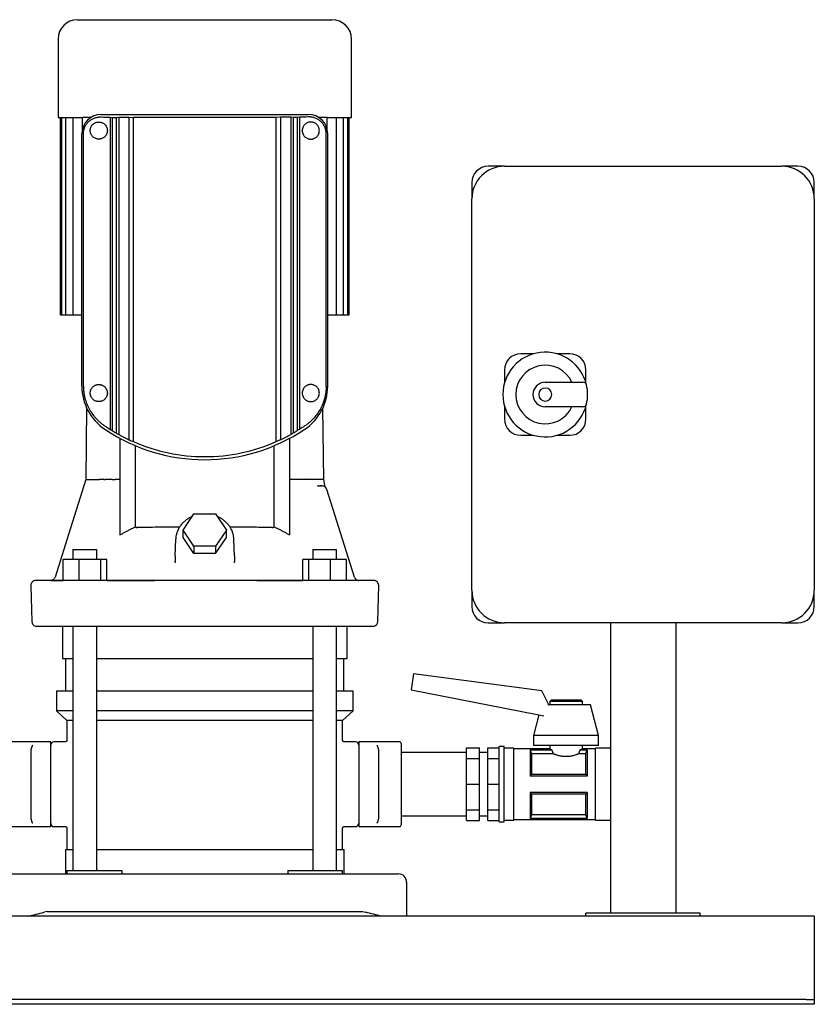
# Model space of a CAD drawing. Header units: millimetres. Extents: x 13 to 1242, y 10 to 677.
# Tile 2 of 3: x 326 to 813, y 10 to 614. Entities that reach past the tile are written whole.
import ezdxf

# ---------------------------------------------------------------- set-up
doc = ezdxf.new("R2010")
doc.units = ezdxf.units.MM

msp = doc.modelspace()

# ---------------------------------------------------------------- linework, layer by layer
at = {"color": 7, "linetype": 'Continuous', "lineweight": 25}
for p, q in [((361.27, 613.9), (439.27, 613.9)), ((439.27, 613.9), (517.27, 613.9)), ((349.27, 601.9), (349.27, 553.9)), ((529.27, 553.9), (529.27, 601.9)), ((375.77, 555.78), (502.77, 555.78)), ((349.27, 553.9), (364.27, 553.9)), ((350.77, 432.9), (350.77, 553.9)), ((351.6, 432.9), (351.6, 553.9)), ((354.14, 432.9), (354.14, 553.9)), ((358.57, 432.9), (358.57, 553.9)), ((364.27, 546.89), (364.27, 553.9)), ((369.27, 553.9), (364.27, 553.9)), ((369.27, 553.9), (369.27, 553.9)), ((369.27, 553.9), (369.27, 553.9)), ((381.29, 554.02), (382.54, 553.98)), ((381.29, 554.02), (381.29, 362.64)), ((382.54, 553.98), (385.02, 553.98)), ((382.54, 553.98), (382.54, 361.91)), ((385.02, 553.98), (386.5, 554.06)), ((385.02, 553.98), (385.02, 360.42)), ((386.5, 554.06), (392.79, 554.06)), ((386.5, 554.06), (386.5, 359.49)), ((392.79, 554.06), (395.59, 553.9)), ((392.79, 554.06), (392.79, 356.24)), ((482.94, 553.9), (395.59, 553.9)), ((395.59, 355.13), (395.59, 553.9)), ((485.75, 554.06), (482.94, 553.9)), ((482.94, 355.13), (482.94, 553.9)), ((492.03, 554.06), (485.75, 554.06)), ((485.75, 554.06), (485.75, 356.24)), ((493.51, 553.98), (492.03, 554.06)), ((492.03, 554.06), (492.03, 359.49)), ((496, 553.98), (493.51, 553.98)), ((493.51, 553.98), (493.51, 360.42)), ((497.24, 554.02), (496, 553.98)), ((496, 553.98), (496, 361.91)), ((497.24, 554.02), (497.24, 362.64)), ((509.27, 553.9), (509.27, 553.9)), ((509.27, 553.9), (509.27, 553.9)), ((514.27, 553.9), (509.27, 553.9)), ((514.27, 553.9), (529.27, 553.9)), ((514.27, 546.89), (514.27, 553.9)), ((519.97, 432.9), (519.97, 553.9)), ((524.39, 432.9), (524.39, 553.9)), ((526.94, 432.9), (526.94, 553.9)), ((527.77, 432.9), (527.77, 553.9)), ((363.89, 389.16), (363.89, 543.9)), ((364.81, 389.16), (364.81, 543.9)), ((513.72, 389.16), (513.72, 543.9)), ((514.65, 389.16), (514.65, 543.9)), ((623.02, 524), (613.02, 524)), ((623.02, 524), (793.02, 524)), ((803.02, 524), (793.02, 524)), ((603.02, 514), (603.02, 504)), ((813.02, 504), (813.02, 514)), ((603.02, 264), (603.02, 504)), ((813.02, 504), (813.02, 264)), ((350.77, 432.9), (351.6, 432.9)), ((351.6, 432.9), (353.1, 432.9)), ((353.1, 432.9), (354.14, 432.9)), ((354.14, 432.9), (355.64, 432.9)), ((355.64, 432.9), (358.57, 432.9)), ((358.57, 432.9), (360.07, 432.9)), ((360.07, 432.9), (363.89, 432.9)), ((514.65, 432.9), (518.47, 432.9)), ((518.47, 432.9), (519.97, 432.9)), ((519.97, 432.9), (522.89, 432.9)), ((522.89, 432.9), (524.39, 432.9)), ((524.39, 432.9), (525.44, 432.9)), ((525.44, 432.9), (526.94, 432.9)), ((526.94, 432.9), (527.77, 432.9)), ((640.88, 409), (633.02, 409)), ((663.02, 409), (655.16, 409)), ((623.02, 399), (623.02, 391.14)), ((673.02, 391.14), (673.02, 399)), ((648.02, 391.5), (671.38, 391.5)), ((366.82, 375.81), (366.36, 331.9)), ((512.18, 331.85), (511.72, 375.81)), ((623.02, 376.86), (623.02, 369)), ((671.38, 376.5), (648.02, 376.5)), ((673.02, 369), (673.02, 376.86)), ((387.27, 357.1), (387.27, 297.85)), ((491.25, 357.09), (491.25, 297.86)), ((633.02, 359), (640.88, 359)), ((655.16, 359), (663.02, 359)), ((396.85, 302.84), (396.85, 352.67)), ((481.69, 352.68), (481.69, 302.84)), ((377.45, 331.9), (376.22, 331.9)), ((377.45, 331.9), (378.23, 331.9)), ((387.27, 331.9), (384.3, 331.9)), ((494.23, 331.9), (491.25, 331.9)), ((501.07, 331.9), (496.11, 331.9)), ((508.8, 327.9), (508.38, 327.96)), ((508.8, 327.9), (508.39, 327.95)), ((508.41, 328.01), (508.97, 327.9)), ((508.41, 328.01), (508.97, 327.9)), ((508.81, 327.87), (508.97, 327.9)), ((508.97, 327.9), (508.81, 327.87)), ((508.97, 327.9), (510.2, 327.9)), ((510.68, 328), (511.24, 327.9)), ((511.68, 327.87), (511.68, 327.87)), ((512.84, 328.45), (512.17, 331.95)), ((513.98, 326.12), (513.93, 326.23)), ((514.1, 325.81), (513.98, 326.12)), ((531.11, 272), (514.1, 325.81)), ((425.99, 300.86), (432.63, 310.82)), ((432.63, 310.82), (445.91, 310.82)), ((445.91, 310.82), (452.55, 300.86)), ((432.63, 290.9), (425.99, 300.86)), ((425.99, 296.36), (425.99, 300.86)), ((432.63, 286.4), (425.99, 296.36)), ((452.55, 300.86), (445.91, 290.9)), ((445.91, 286.4), (452.55, 296.36)), ((452.55, 296.36), (452.55, 300.86)), ((421.09, 285.03), (421.44, 295.33)), ((445.91, 290.9), (432.63, 290.9)), ((432.63, 290.9), (432.63, 286.4)), ((445.91, 290.9), (445.91, 286.4)), ((457.45, 285.03), (457.09, 295.33)), ((358.43, 288.9), (358.43, 282.9)), ((358.43, 288.9), (366.3, 288.9)), ((366.3, 288.9), (373.03, 288.9)), ((373.03, 282.9), (373.03, 288.9)), ((421.09, 285.03), (421, 281.74)), ((445.91, 286.4), (432.63, 286.4)), ((457.45, 285.03), (457.54, 281.74)), ((505.51, 288.9), (505.51, 282.9)), ((505.51, 288.9), (512.23, 288.9)), ((512.23, 288.9), (520.11, 288.9)), ((520.11, 282.9), (520.11, 288.9)), ((352.34, 269.95), (352.34, 282.9)), ((362.14, 282.9), (352.34, 282.9)), ((362.14, 269.9), (362.14, 282.9)), ((375.52, 282.9), (362.14, 282.9)), ((375.52, 269.9), (375.52, 282.9)), ((379.11, 282.9), (375.52, 282.9)), ((379.11, 269.9), (379.11, 282.9)), ((420.92, 281.46), (421, 281.74)), ((420.92, 281.46), (421, 281.74)), ((421, 281.74), (421.03, 280.69)), ((457.48, 280.69), (457.54, 281.74)), ((457.61, 281.46), (457.54, 281.74)), ((457.61, 281.46), (457.54, 281.74)), ((499.43, 269.9), (499.42, 282.9)), ((503.01, 282.9), (499.42, 282.9)), ((503.01, 269.9), (503.01, 282.9)), ((516.39, 282.9), (503.01, 282.9)), ((516.39, 269.9), (516.39, 282.9)), ((526.19, 282.9), (516.39, 282.9)), ((526.19, 269.9), (526.19, 282.9)), ((332.61, 266.82), (333.19, 244.82)), ((349.68, 269.9), (335.61, 269.9)), ((345.61, 270.09), (345.68, 270.07)), ((521.53, 269.9), (357.01, 269.9)), ((379.11, 269.9), (408.6, 269.9)), ((471.2, 269.9), (499.43, 269.9)), ((533.51, 269.94), (532.62, 270.22)), ((533.51, 269.94), (533.6, 269.93)), ((545.34, 244.82), (545.92, 266.82)), ((603.02, 264), (603.02, 254)), ((813.02, 254), (813.02, 264)), ((351.92, 242), (351.92, 222)), ((358.43, 242), (358.43, 92)), ((373.03, 92), (373.03, 242)), ((505.51, 242), (505.51, 92)), ((520.11, 92), (520.11, 242)), ((526.62, 222), (526.62, 242)), ((613.02, 244), (623.02, 244)), ((793.02, 244), (623.02, 244)), ((688.02, 244), (688.02, 66)), ((728.02, 244), (728.02, 66)), ((793.02, 244), (803.02, 244)), ((351.92, 222), (358.43, 222)), ((353.92, 222), (353.92, 202)), ((373.03, 222), (439.27, 222)), ((439.27, 222), (505.51, 222)), ((520.11, 222), (526.62, 222)), ((524.62, 202), (524.62, 222)), ((567.17, 212.69), (565.86, 202.8)), ((645.93, 202.24), (567.17, 212.69)), ((348.27, 202), (348.27, 190)), ((358.43, 202), (348.27, 202)), ((439.27, 202), (373.03, 202)), ((505.51, 202), (439.27, 202)), ((530.27, 202), (520.11, 202)), ((530.27, 190), (530.27, 202)), ((565.86, 202.8), (643.12, 187.78)), ((650.33, 193.65), (645.93, 202.24)), ((660.77, 193.65), (649.59, 193.65)), ((651.77, 196.65), (650.77, 195.65)), ((650.77, 195.65), (650.77, 193.65)), ((670.77, 195.65), (650.77, 195.65)), ((651.77, 196.65), (669.77, 196.65)), ((675.77, 193.65), (660.77, 193.65)), ((669.77, 196.65), (670.77, 195.65)), ((670.77, 195.65), (670.77, 193.65)), ((680.77, 174.9), (675.77, 193.65)), ((348.27, 190), (354.77, 184)), ((358.43, 190), (348.27, 190)), ((439.27, 190), (373.03, 190)), ((505.51, 190), (439.27, 190)), ((530.27, 190), (520.11, 190)), ((523.77, 184), (530.27, 190)), ((644.14, 187.55), (640.77, 174.9)), ((643.12, 187.78), (647.25, 186.84)), ((354.77, 184), (354.77, 172)), ((358.43, 184), (354.77, 184)), ((439.27, 184), (373.03, 184)), ((505.51, 184), (439.27, 184)), ((523.77, 184), (520.11, 184)), ((523.77, 172), (523.77, 184)), ((344.77, 171), (319.77, 171)), ((344.77, 168.99), (344.77, 171)), ((353.77, 171), (346.77, 171)), ((531.77, 171), (524.77, 171)), ((558.77, 171), (533.77, 171)), ((533.77, 171), (533.77, 168.99)), ((559.77, 170), (559.77, 145)), ((640.77, 174.9), (640.77, 168.65)), ((660.77, 174.9), (640.77, 174.9)), ((680.77, 174.9), (660.77, 174.9)), ((680.77, 168.65), (680.77, 174.9)), ((332.77, 155.61), (332.77, 165.31)), ((344.77, 156.54), (344.77, 168.99)), ((533.77, 168.99), (533.77, 156.54)), ((545.77, 165.31), (545.77, 155.61)), ((599.77, 164.48), (559.77, 164.48)), ((599.77, 167.25), (607.77, 167.25)), ((599.77, 160.73), (599.77, 167.25)), ((607.77, 160.73), (607.77, 167.25)), ((612.77, 164.48), (607.77, 164.48)), ((612.77, 167.25), (619.77, 167.25)), ((612.77, 160.73), (612.77, 167.25)), ((622.77, 168.15), (619.77, 168.15)), ((619.77, 145), (619.77, 168.15)), ((622.77, 145), (622.77, 168.15)), ((628.77, 167.15), (622.77, 167.15)), ((628.77, 145), (628.77, 167.15)), ((650.77, 166.65), (628.77, 166.65)), ((652.11, 166.07), (638.77, 166.07)), ((638.77, 166.07), (638.77, 150)), ((638.8, 166.01), (652.11, 166.01)), ((639.7, 163.69), (639.7, 151.08)), ((652.83, 163.69), (639.7, 163.69)), ((660.77, 168.65), (640.77, 168.65)), ((650.77, 168.65), (650.77, 166.65)), ((652.11, 166.01), (652.11, 166.07)), ((680.77, 168.65), (660.77, 168.65)), ((672.83, 163.69), (668.71, 163.69)), ((673.77, 166.07), (669.43, 166.07)), ((669.43, 166.07), (669.43, 166.01)), ((669.43, 166.01), (673.74, 166.01)), ((670.77, 168.65), (670.77, 166.65)), ((678.77, 166.65), (670.77, 166.65)), ((672.83, 151.08), (672.83, 163.69)), ((673.77, 166.07), (673.77, 150)), ((688.02, 167.15), (678.77, 167.15)), ((678.77, 145), (678.77, 167.15)), ((599.77, 160.73), (607.77, 160.73)), ((599.77, 145), (599.77, 160.73)), ((607.77, 145), (607.77, 160.73)), ((612.77, 160.73), (619.77, 160.73)), ((612.77, 145), (612.77, 160.73)), ((332.77, 134.39), (332.77, 155.61)), ((344.77, 133.47), (344.77, 156.54)), ((533.77, 156.54), (533.77, 145)), ((545.77, 155.61), (545.77, 145)), ((639.7, 151.08), (672.83, 151.08)), ((533.77, 145), (533.77, 133.47)), ((545.77, 145), (545.77, 134.39)), ((559.77, 145), (559.77, 120)), ((599.77, 145), (607.77, 145)), ((599.77, 129.27), (599.77, 145)), ((607.77, 129.27), (607.77, 145)), ((612.77, 145), (619.77, 145)), ((612.77, 129.27), (612.77, 145)), ((619.77, 121.85), (619.77, 145)), ((622.77, 121.85), (622.77, 145)), ((628.77, 122.85), (628.77, 145)), ((673.77, 150), (638.77, 150)), ((678.77, 122.85), (678.77, 145)), ((638.77, 140), (638.77, 123.94)), ((673.77, 140), (638.77, 140)), ((639.7, 138.92), (639.7, 126.32)), ((672.83, 138.92), (639.7, 138.92)), ((672.83, 126.32), (672.83, 138.92)), ((673.77, 140), (673.77, 123.94)), ((332.77, 124.69), (332.77, 134.39)), ((344.77, 121.01), (344.77, 133.47)), ((533.77, 133.47), (533.77, 121.01)), ((545.77, 134.39), (545.77, 124.69)), ((599.77, 129.27), (607.77, 129.27)), ((599.77, 122.76), (599.77, 129.27)), ((607.77, 122.76), (607.77, 129.27)), ((612.77, 129.27), (619.77, 129.27)), ((612.77, 122.76), (612.77, 129.27)), ((344.77, 119), (344.77, 121.01)), ((533.77, 121.01), (533.77, 119)), ((559.77, 125.53), (599.77, 125.53)), ((599.77, 122.76), (607.77, 122.76)), ((607.77, 125.53), (612.77, 125.53)), ((612.77, 122.76), (619.77, 122.76)), ((619.77, 121.85), (622.77, 121.85)), ((622.77, 122.85), (628.77, 122.85)), ((628.77, 123.35), (678.77, 123.35)), ((673.77, 123.94), (638.77, 123.94)), ((673.74, 124), (638.8, 124)), ((639.7, 126.32), (672.83, 126.32)), ((678.77, 122.85), (688.02, 122.85)), ((319.77, 119), (344.77, 119)), ((346.77, 119), (353.77, 119)), ((354.77, 118), (354.77, 105)), ((523.77, 105), (523.77, 118)), ((524.77, 119), (531.77, 119)), ((533.77, 119), (558.77, 119)), ((353.77, 105), (353.77, 90)), ((353.77, 105), (358.43, 105)), ((373.03, 105), (439.27, 105)), ((439.27, 105), (505.51, 105)), ((520.11, 105), (524.77, 105)), ((524.77, 90), (524.77, 105)), ((354.77, 92), (354.77, 90)), ((354.77, 92), (376.11, 92)), ((376.11, 92), (388.3, 92)), ((388.3, 92), (388.3, 90)), ((490.24, 92), (490.24, 90)), ((490.24, 92), (502.43, 92)), ((502.43, 92), (523.77, 92)), ((523.77, 90), (523.77, 92)), ((320.52, 90), (340.72, 90)), ((340.72, 90), (537.82, 90)), ((537.82, 90), (558.02, 90)), ((563.02, 85), (563.02, 64)), ((342.52, 67), (340.72, 66.53)), ((342.52, 67), (536.02, 67)), ((536.02, 67), (537.82, 66.53)), ((813.02, 64), (13.02, 64)), ((743.02, 66), (673.02, 66)), ((673.02, 64), (673.02, 66)), ((743.02, 64), (673.02, 64)), ((743.02, 64), (743.02, 66)), ((813.02, 64), (813.02, 59)), ((813.02, 59), (813.02, 15)), ((808.02, 13), (18.02, 13)), ((808.02, 13), (813.02, 13)), ((813.02, 15), (813.02, 13)), ((813.02, 13), (813.02, 10)), ((808.02, 10), (18.02, 10)), ((813.02, 10), (808.02, 10))]:
    msp.add_line(p, q, dxfattribs=at)
at = {"color": 7, "linetype": 'Continuous', "lineweight": 25, "flags": 128}
for points in [[(366.36, 331.9), (356.89, 301.94), (347.43, 272)], [(542.92, 269.9), (542.75, 269.9), (542.22, 269.9), (541.35, 269.9), (540.12, 269.9), (538.55, 269.9), (536.64, 269.9), (534.38, 269.9), (531.79, 269.9), (528.86, 269.9)], [(638.77, 166.07), (638.78, 166.03), (638.8, 166.01)], [(673.74, 166.01), (673.76, 166.04), (673.77, 166.07)], [(638.8, 124), (638.78, 123.96), (638.77, 123.94)], [(673.77, 123.94), (673.75, 123.97), (673.74, 124)]]:
    msp.add_lwpolyline(points, dxfattribs=at)
at = {"color": 7, "linetype": 'Continuous', "lineweight": 25}
for centre, radius, start, end in [((361.27, 601.9), 12, 90, 180), ((517.27, 601.9), 12, 0, 90), ((375.77, 543.9), 11.88, 90, 180), ((502.77, 543.9), 11.88, 360, 89.9934), ((613.02, 514), 10, 90, 180), ((623.02, 504), 20, 90, 180), ((793.02, 504), 20, 0, 90), ((803.02, 514), 10, 0, 90), ((648.02, 384), 26, 13.24801, 180), ((633.02, 399), 10, 90, 180), ((663.02, 399), 10, 0, 90), ((648.02, 384), 18, 24.62432, 335.37568), ((395.77, 389.16), 31.88, 180, 236.10364), ((482.77, 389.16), 31.88, 303.89801, 0.00297), ((648.02, 384), 7.5, 90, 270), ((648.02, 384), 4, 0, 180), ((671.38, 389.5), 2, 13.24801, 90), ((648.02, 384), 26, 0, 13.24801), ((648.02, 384), 26, 180, 346.75199), ((648.02, 384), 4, 180, 0), ((648.02, 384), 26, 346.75199, 0), ((671.38, 378.5), 2, 270, 346.75199), ((633.02, 369), 10, 180, 270), ((663.02, 369), 10, 270, 0), ((439.27, 453.9), 109.88, 236.10364, 303.89636), ((439.27, 453.9), 108.08, 238.33995, 239.87557), ((439.27, 453.9), 108.16, 240.80128, 244.54984), ((439.27, 453.9), 108.16, 295.45016, 299.19872), ((439.27, 453.9), 108.08, 300.12443, 301.66005), ((439.27, 453.9), 108, 246.14636, 270), ((439.27, 453.9), 108, 270, 293.85364), ((511.24, 324.9), 3, 17.53394, 89.9999), ((533.97, 272.9), 3, 197.53394, 220.8635), ((335.61, 266.9), 3, 90.0005, 181.5), ((542.92, 266.9), 3, 358.5, 89.99952), ((623.02, 264), 20, 180, 270), ((793.02, 264), 20, 270, 0), ((613.02, 254), 10, 180, 270), ((803.02, 254), 10, 270, 0), ((336.19, 244.9), 3, 181.5, 255.15288), ((542.34, 244.9), 3, 284.83511, 358.5), ((346.77, 169), 2, 89.99898, 180.34162), ((531.77, 169), 2, 359.65838, 90.00102), ((558.77, 170), 1, 0, 90), ((346.77, 121), 2, 179.65838, 270.00102), ((531.77, 121), 2, 269.99898, 0.34162), ((558.77, 120), 1, 270, 0), ((558.02, 85), 5, 0, 90)]:
    msp.add_arc(centre, radius, start, end, dxfattribs=at)
for points, knots in [([(364.81, 543.9), (364.81, 543.99), (364.82, 544.16), (364.83, 544.41), (364.84, 544.66), (364.86, 544.92), (364.89, 545.17), (364.93, 545.43), (364.97, 545.68), (365.02, 545.94), (365.07, 546.19), (365.21, 546.74), (365.48, 547.6), (365.95, 548.63), (366.52, 549.6), (367.14, 550.43), (367.84, 551.2), (368.83, 552.09), (369.91, 552.82), (371.05, 553.38), (371.97, 553.73), (372.89, 553.99), (373.69, 554.14), (374.32, 554.21), (374.82, 554.25), (375.3, 554.26), (375.61, 554.25), (375.77, 554.24)], [0, 0, 0, 0, 0.012117, 0.024284, 0.036513, 0.048818, 0.06121, 0.073701, 0.086304, 0.099031, 0.111892, 0.124898, 0.184763, 0.250107, 0.309389, 0.375028, 0.433855, 0.500081, 0.624465, 0.68709, 0.749847, 0.81764, 0.875036, 0.908188, 0.940062, 0.970664, 1, 1, 1, 1]), ([(374.27, 540.65), (374.19, 540.65), (374.04, 540.66), (373.81, 540.67), (373.58, 540.7), (373.35, 540.73), (373.13, 540.78), (372.9, 540.83), (372.68, 540.9), (372.24, 541.05), (371.61, 541.34), (370.82, 541.9), (370.12, 542.63), (369.63, 543.4), (369.33, 544.09), (369.15, 544.67), (369.04, 545.27), (369.01, 545.89), (369.04, 546.52), (369.15, 547.13), (369.32, 547.7), (369.62, 548.4), (370.11, 549.17), (370.81, 549.89), (371.61, 550.46), (372.31, 550.79), (372.9, 550.98), (373.35, 551.08), (373.81, 551.14), (374.11, 551.15), (374.27, 551.15)], [0, 0, 0, 0, 0.0156598, 0.031275, 0.0468615, 0.0624356, 0.0780136, 0.0936116, 0.1092459, 0.1249326, 0.1881024, 0.2490914, 0.3140444, 0.374185, 0.4061971, 0.4369459, 0.4685455, 0.4995909, 0.5307153, 0.562422, 0.5931857, 0.6252252, 0.6853383, 0.7502808, 0.8115665, 0.8750721, 0.9063902, 0.9375644, 0.9687244, 1, 1, 1, 1]), ([(374.27, 551.15), (374.34, 551.15), (374.49, 551.15), (374.72, 551.13), (374.94, 551.11), (375.16, 551.08), (375.38, 551.03), (375.6, 550.98), (375.82, 550.92), (376.26, 550.77), (376.91, 550.47), (377.59, 549.99), (378.08, 549.52), (378.54, 548.98), (379.03, 548.2), (379.42, 547.1), (379.56, 545.91), (379.43, 544.71), (379.04, 543.61), (378.55, 542.82), (378.08, 542.28), (377.59, 541.81), (376.91, 541.33), (376.19, 541), (375.6, 540.82), (375.16, 540.72), (374.72, 540.66), (374.42, 540.66), (374.27, 540.65)], [0, 0, 0, 0, 0.016024, 0.031896, 0.047633, 0.063252, 0.078771, 0.094205, 0.109575, 0.124897, 0.18867, 0.249769, 0.281384, 0.312251, 0.37479, 0.437377, 0.499809, 0.562264, 0.624905, 0.687643, 0.718675, 0.750472, 0.811615, 0.875443, 0.906051, 0.93692, 0.968191, 1, 1, 1, 1]), ([(504.27, 551.15), (504.19, 551.15), (504.05, 551.15), (503.83, 551.14), (503.62, 551.11), (503.41, 551.08), (503.21, 551.05), (503.02, 551), (502.84, 550.96), (502.67, 550.9), (502.25, 550.76), (501.62, 550.47), (500.79, 549.88), (500.08, 549.13), (499.49, 548.18), (499.11, 547.09), (498.97, 545.91), (499.11, 544.72), (499.49, 543.63), (500.08, 542.67), (500.8, 541.92), (501.62, 541.33), (502.32, 541.01), (502.9, 540.83), (503.32, 540.73), (503.78, 540.67), (504.1, 540.66), (504.27, 540.65)], [0, 0, 0, 0, 0.015882, 0.031262, 0.046141, 0.060518, 0.074396, 0.087774, 0.100653, 0.113033, 0.124916, 0.190555, 0.249804, 0.314743, 0.374769, 0.438358, 0.499811, 0.561303, 0.624928, 0.685202, 0.750438, 0.809726, 0.875425, 0.902792, 0.932671, 0.965072, 1, 1, 1, 1]), ([(513.72, 543.9), (513.72, 543.99), (513.72, 544.16), (513.71, 544.41), (513.69, 544.67), (513.67, 544.92), (513.64, 545.18), (513.61, 545.43), (513.57, 545.68), (513.52, 545.94), (513.46, 546.19), (513.33, 546.75), (513.05, 547.6), (512.58, 548.65), (512.01, 549.6), (511.38, 550.45), (510.68, 551.21), (509.7, 552.1), (508.62, 552.82), (507.48, 553.38), (506.59, 553.73), (505.67, 553.99), (504.88, 554.14), (504.23, 554.21), (503.75, 554.25), (503.26, 554.26), (502.93, 554.25), (502.77, 554.24)], [0, 0, 0, 0, 0.012261, 0.024518, 0.036791, 0.049102, 0.061472, 0.07392, 0.086468, 0.099135, 0.111941, 0.124903, 0.185589, 0.250113, 0.310907, 0.375035, 0.436451, 0.500087, 0.624469, 0.687021, 0.74985, 0.812642, 0.875038, 0.906629, 0.937962, 0.969073, 1, 1, 1, 1]), ([(504.27, 540.65), (504.33, 540.65), (504.46, 540.65), (504.67, 540.67), (504.92, 540.69), (505.27, 540.74), (505.66, 540.83), (506.27, 541.03), (506.95, 541.36), (507.75, 541.93), (508.43, 542.64), (509.02, 543.57), (509.42, 544.66), (509.56, 545.89), (509.42, 547.13), (509.02, 548.22), (508.43, 549.16), (507.75, 549.87), (506.95, 550.45), (506.28, 550.77), (505.66, 550.97), (505.25, 551.07), (504.84, 551.12), (504.54, 551.15), (504.35, 551.15), (504.27, 551.15)], [0, 0, 0, 0, 0.012304, 0.026831, 0.043581, 0.062553, 0.099739, 0.125029, 0.193758, 0.249287, 0.31662, 0.374474, 0.439681, 0.499586, 0.559614, 0.624923, 0.68276, 0.750071, 0.805858, 0.874962, 0.899814, 0.93763, 0.962279, 0.983069, 1, 1, 1, 1]), ([(364.81, 389.16), (364.81, 389.02), (364.82, 388.74), (364.83, 388.32), (364.84, 387.9), (364.86, 387.49), (364.89, 387.07), (364.92, 386.65), (364.96, 386.23), (365.01, 385.81), (365.06, 385.4), (365.19, 384.44), (365.47, 382.95), (365.96, 381.02), (366.58, 379.14), (367.3, 377.38), (368.12, 375.67), (369.33, 373.53), (370.7, 371.56), (372.2, 369.75), (373.41, 368.46), (374.68, 367.25), (375.8, 366.3), (376.73, 365.58), (377.45, 365.06), (378.17, 364.56), (378.67, 364.24), (378.92, 364.08)], [0, 0, 0, 0, 0.0124, 0.024807, 0.037228, 0.04967, 0.062141, 0.074647, 0.087196, 0.099794, 0.112449, 0.125167, 0.186834, 0.250667, 0.311763, 0.375337, 0.436902, 0.500684, 0.624947, 0.68665, 0.749369, 0.811801, 0.874688, 0.906033, 0.937357, 0.968674, 1, 1, 1, 1]), ([(374.27, 379.65), (374.19, 379.65), (374.04, 379.66), (373.81, 379.67), (373.58, 379.7), (373.35, 379.73), (373.13, 379.78), (372.9, 379.83), (372.68, 379.9), (372.24, 380.05), (371.61, 380.34), (370.82, 380.9), (370.12, 381.63), (369.63, 382.4), (369.33, 383.09), (369.15, 383.67), (369.04, 384.27), (369.01, 384.89), (369.04, 385.52), (369.15, 386.13), (369.32, 386.7), (369.62, 387.4), (370.11, 388.17), (370.81, 388.89), (371.61, 389.46), (372.31, 389.79), (372.9, 389.98), (373.35, 390.08), (373.81, 390.14), (374.11, 390.15), (374.27, 390.15)], [0, 0, 0, 0, 0.01566, 0.031275, 0.046861, 0.062436, 0.078014, 0.093612, 0.109246, 0.124933, 0.188102, 0.249091, 0.314044, 0.374185, 0.406197, 0.436946, 0.468546, 0.499591, 0.530715, 0.562422, 0.593186, 0.625225, 0.685338, 0.750281, 0.811567, 0.875072, 0.90639, 0.937564, 0.968724, 1, 1, 1, 1]), ([(374.27, 390.15), (374.34, 390.15), (374.49, 390.15), (374.72, 390.13), (374.94, 390.11), (375.16, 390.08), (375.38, 390.03), (375.6, 389.98), (375.82, 389.92), (376.26, 389.77), (376.91, 389.47), (377.59, 388.99), (378.08, 388.52), (378.54, 387.98), (379.03, 387.2), (379.42, 386.1), (379.56, 384.91), (379.43, 383.71), (379.04, 382.61), (378.55, 381.82), (378.08, 381.28), (377.59, 380.81), (376.91, 380.33), (376.19, 380), (375.6, 379.82), (375.16, 379.72), (374.72, 379.66), (374.42, 379.66), (374.27, 379.65)], [0, 0, 0, 0, 0.016024, 0.031896, 0.047633, 0.063252, 0.078771, 0.094205, 0.109575, 0.124897, 0.18867, 0.249769, 0.281384, 0.312251, 0.37479, 0.437377, 0.499809, 0.562264, 0.624905, 0.687643, 0.718675, 0.750472, 0.811615, 0.875443, 0.906051, 0.93692, 0.968191, 1, 1, 1, 1]), ([(504.27, 390.15), (504.19, 390.15), (504.05, 390.15), (503.83, 390.14), (503.62, 390.11), (503.41, 390.08), (503.21, 390.05), (503.02, 390), (502.84, 389.96), (502.67, 389.9), (502.25, 389.76), (501.62, 389.47), (500.79, 388.88), (500.08, 388.13), (499.49, 387.18), (499.11, 386.09), (498.97, 384.91), (499.11, 383.72), (499.49, 382.63), (500.08, 381.67), (500.8, 380.92), (501.62, 380.33), (502.32, 380.01), (502.9, 379.83), (503.32, 379.73), (503.78, 379.67), (504.1, 379.66), (504.27, 379.65)], [0, 0, 0, 0, 0.015882, 0.031262, 0.046141, 0.060518, 0.074396, 0.087774, 0.100653, 0.113033, 0.124916, 0.190555, 0.249804, 0.314743, 0.374769, 0.438358, 0.499811, 0.561303, 0.624928, 0.685202, 0.750438, 0.809726, 0.875425, 0.902792, 0.932671, 0.965072, 1, 1, 1, 1]), ([(513.72, 389.16), (513.72, 389.02), (513.72, 388.74), (513.71, 388.33), (513.69, 387.91), (513.67, 387.49), (513.65, 387.07), (513.61, 386.65), (513.57, 386.24), (513.53, 385.82), (513.48, 385.4), (513.34, 384.45), (513.07, 382.96), (512.65, 381.34), (512.26, 380.06), (511.83, 378.84), (510.98, 376.76), (509.54, 374.02), (507.49, 371.06), (505.76, 369.11), (504.51, 367.88), (503.8, 367.21), (503.1, 366.62), (502.39, 366.03), (501.73, 365.52), (500.98, 364.98), (500.28, 364.51), (499.83, 364.22), (499.61, 364.08)], [0, 0, 0, 0, 0.012334, 0.024697, 0.037093, 0.049528, 0.062005, 0.074529, 0.087104, 0.099734, 0.112424, 0.125177, 0.186394, 0.250687, 0.281405, 0.313019, 0.375382, 0.500672, 0.624946, 0.749339, 0.777098, 0.811966, 0.853669, 0.874678, 0.910186, 0.942905, 0.972841, 1, 1, 1, 1]), ([(504.27, 379.65), (504.33, 379.65), (504.46, 379.65), (504.67, 379.67), (504.92, 379.69), (505.27, 379.74), (505.66, 379.83), (506.27, 380.03), (506.95, 380.36), (507.75, 380.93), (508.43, 381.64), (509.02, 382.57), (509.42, 383.66), (509.56, 384.89), (509.42, 386.13), (509.02, 387.22), (508.43, 388.16), (507.75, 388.87), (506.95, 389.45), (506.28, 389.77), (505.66, 389.97), (505.25, 390.07), (504.84, 390.12), (504.54, 390.15), (504.35, 390.15), (504.27, 390.15)], [0, 0, 0, 0, 0.012304, 0.0268309, 0.0435807, 0.0625532, 0.0997386, 0.1250285, 0.1937583, 0.2492874, 0.3166201, 0.3744736, 0.4396808, 0.4995859, 0.5596144, 0.6249226, 0.6827599, 0.7500706, 0.8058578, 0.8749623, 0.899814, 0.93763, 0.9622786, 0.9830686, 1, 1, 1, 1]), ([(367.53, 331.9), (368.17, 331.9), (369.08, 331.9), (371.42, 331.9), (372.84, 331.9), (374.51, 331.9)], [0, 0, 0, 0, 0.5, 0.5, 1, 1, 1, 1]), ([(375.65, 331.9), (375.61, 331.9), (375.54, 331.9), (375.43, 331.9), (375.34, 331.9), (375.25, 331.9), (375.16, 331.9), (375.09, 331.9), (375.02, 331.9), (374.98, 331.9), (374.97, 331.9)], [0, 0, 0, 0, 0.135107, 0.267773, 0.397789, 0.524922, 0.64893, 0.769581, 0.886665, 1, 1, 1, 1]), ([(376.22, 331.9), (376.2, 331.9), (376.17, 331.9), (376.11, 331.9), (376.06, 331.9), (376.01, 331.9), (375.97, 331.9), (375.91, 331.9), (375.83, 331.9), (375.73, 331.9), (375.68, 331.9), (375.65, 331.9)], [0, 0, 0, 0, 0.113612, 0.217626, 0.310589, 0.391463, 0.459558, 0.514572, 0.685738, 0.84819, 1, 1, 1, 1]), ([(382.43, 331.9), (382.15, 331.9), (381.45, 331.9), (380.34, 331.9), (379.22, 331.9), (378.52, 331.9), (378.23, 331.9)], [0, 0, 0, 0, 0.198236, 0.500005, 0.795663, 1, 1, 1, 1]), ([(382.43, 331.9), (382.7, 331.9), (383, 331.9), (383.64, 331.91), (383.97, 331.9), (384.3, 331.9)], [0, 0, 0, 0, 0.5, 0.5, 1, 1, 1, 1]), ([(504.03, 331.9), (504.01, 331.91), (503.97, 331.91), (503.9, 331.92), (503.82, 331.92), (503.74, 331.93), (503.66, 331.93), (503.57, 331.93), (503.48, 331.93), (503.39, 331.94), (503.3, 331.94), (503.21, 331.94), (503.11, 331.94), (503.02, 331.94), (502.93, 331.94), (502.83, 331.94), (502.74, 331.94), (502.65, 331.94), (502.56, 331.94), (502.48, 331.94), (502.39, 331.94), (502.31, 331.94), (502.23, 331.94), (502.15, 331.94), (502.08, 331.94), (502, 331.95), (501.93, 331.95), (501.87, 331.95), (501.8, 331.96), (501.74, 331.96), (501.67, 331.97), (501.59, 331.98), (501.51, 331.99), (501.44, 332), (501.37, 332.03), (501.31, 332.07), (501.26, 332.09), (501.23, 332.08), (501.2, 332.07), (501.17, 332.04), (501.14, 332.01), (501.1, 331.96), (501.08, 331.92), (501.07, 331.9)], [0, 0, 0, 0, 0.0367904, 0.0728722, 0.1082574, 0.1429487, 0.1769431, 0.2102343, 0.2428143, 0.2746757, 0.3058119, 0.3362188, 0.3658946, 0.3948404, 0.4230602, 0.450561, 0.4773521, 0.5034452, 0.5288524, 0.5535827, 0.5776413, 0.6010316, 0.6237552, 0.6458129, 0.667205, 0.6879321, 0.7079951, 0.7273952, 0.7461346, 0.7642164, 0.7816445, 0.8116103, 0.8361939, 0.8554075, 0.8723233, 0.9069334, 0.9156083, 0.9246594, 0.9350623, 0.9474777, 0.9622995, 0.9797597, 1, 1, 1, 1]), ([(511.24, 327.9), (511.22, 327.9), (511.1, 327.9), (510.72, 327.9), (510.46, 327.9), (510.2, 327.9)], [0, 0, 0, 0, 0.5, 0.5, 1, 1, 1, 1]), ([(513.6, 326.76), (513.42, 327.02), (513.07, 327.53), (512.91, 328.16), (512.84, 328.45)], [0, 0, 0, 0, 0.504712, 1, 1, 1, 1]), ([(431.46, 309.07), (431.1, 308.92), (430.02, 308.48), (428.37, 307.46), (426.55, 306.05), (424.98, 304.43), (423.66, 302.64), (422.63, 300.7), (421.9, 298.67), (421.54, 296.87), (421.47, 295.76), (421.44, 295.33)], [0, 0, 0, 0, 0.062293, 0.187495, 0.312505, 0.437186, 0.561395, 0.685012, 0.807976, 0.930315, 1, 1, 1, 1]), ([(457.1, 295.04), (457.08, 295.46), (457.04, 296.58), (456.7, 298.38), (456.03, 300.4), (455.06, 302.33), (453.81, 304.12), (452.3, 305.75), (450.56, 307.18), (448.81, 308.31), (447.59, 308.85), (447.07, 309.08)], [0, 0, 0, 0, 0.070553, 0.189776, 0.309042, 0.428538, 0.548447, 0.668876, 0.789851, 0.911334, 1, 1, 1, 1]), ([(387.27, 297.85), (387.55, 298.02), (388.11, 298.35), (388.96, 298.84), (389.81, 299.33), (390.67, 299.8), (391.54, 300.26), (392.41, 300.72), (393.29, 301.16), (394.17, 301.6), (395.06, 302.02), (395.95, 302.44), (396.55, 302.71), (396.85, 302.84)], [0, 0, 0, 0, 0.090772, 0.181537, 0.272308, 0.363096, 0.45391, 0.544764, 0.635667, 0.726631, 0.817667, 0.908786, 1, 1, 1, 1]), ([(396.85, 302.84), (396.88, 302.82), (396.93, 302.76), (397.02, 302.68), (397.11, 302.62), (397.21, 302.56), (397.33, 302.5), (397.49, 302.44), (397.68, 302.4), (397.81, 302.4), (397.88, 302.4)], [0, 0, 0, 0, 0.092018, 0.184694, 0.27844, 0.373652, 0.470708, 0.641649, 0.817568, 1, 1, 1, 1]), ([(423.76, 302.68), (421.91, 302.67), (418, 302.65), (412.49, 302.6), (407.17, 302.55), (402.23, 302.48), (399.34, 302.43), (397.88, 302.4)], [0, 0, 0, 0, 0.185615, 0.39119, 0.58739, 0.790327, 1, 1, 1, 1]), ([(480.66, 302.4), (479.16, 302.43), (476.2, 302.48), (471.07, 302.55), (465.62, 302.61), (460.18, 302.65), (456.46, 302.67), (454.75, 302.68)], [0, 0, 0, 0, 0.214002, 0.423516, 0.628544, 0.829084, 1, 1, 1, 1]), ([(480.66, 302.4), (480.7, 302.4), (480.78, 302.4), (480.9, 302.41), (481.01, 302.44), (481.13, 302.47), (481.26, 302.52), (481.4, 302.6), (481.55, 302.7), (481.64, 302.8), (481.69, 302.84)], [0, 0, 0, 0, 0.11167, 0.220793, 0.327696, 0.432725, 0.536244, 0.694559, 0.848557, 1, 1, 1, 1]), ([(481.69, 302.84), (481.99, 302.71), (482.58, 302.44), (483.48, 302.02), (484.36, 301.6), (485.24, 301.16), (486.12, 300.72), (486.99, 300.27), (487.85, 299.81), (488.71, 299.33), (489.56, 298.85), (490.41, 298.36), (490.97, 298.03), (491.25, 297.86)], [0, 0, 0, 0, 0.091212, 0.18233, 0.273366, 0.36433, 0.455233, 0.546087, 0.636902, 0.727689, 0.818461, 0.909227, 1, 1, 1, 1]), ([(347.43, 272), (347.35, 271.8), (347.18, 271.36), (346.73, 270.79), (346.16, 270.31), (345.7, 270.13), (345.47, 270.05)], [0, 0, 0, 0, 0.240901, 0.492412, 0.746729, 1, 1, 1, 1]), ([(344.76, 269.91), (344.88, 269.92), (345.19, 269.93), (345.81, 270), (346.18, 270.05)], [0, 0, 0, 0, 0.40416, 1, 1, 1, 1]), ([(345.36, 270.01), (345.51, 270), (345.82, 269.99), (347.71, 269.97), (349.92, 269.95), (351.78, 269.95), (352.34, 269.95)], [0, 0, 0, 0, 0.290084, 0.580976, 0.873484, 1, 1, 1, 1]), ([(357.01, 269.9), (356.16, 269.9), (355.35, 269.9), (353.83, 269.9), (353.13, 269.9), (351.88, 269.9), (351.31, 269.9), (350.36, 269.9), (349.97, 269.9), (349.68, 269.9)], [0, 0, 0, 0, 0.25, 0.25, 0.5, 0.5, 0.75, 0.75, 1, 1, 1, 1]), ([(528.86, 269.9), (528.56, 269.9), (528.17, 269.9), (527.21, 269.9), (526.65, 269.9), (525.39, 269.9), (524.68, 269.9), (523.18, 269.9), (522.38, 269.9), (521.53, 269.9)], [0, 0, 0, 0, 0.25, 0.25, 0.5, 0.5, 0.75, 0.75, 1, 1, 1, 1]), ([(531.7, 270.95), (531.67, 270.99), (531.49, 271.17), (531.37, 271.4), (531.28, 271.57)], [0, 0, 0, 0, 0.220309, 1, 1, 1, 1]), ([(533.07, 270.04), (532.88, 270.11), (532.5, 270.26), (532.04, 270.57), (531.8, 270.84), (531.7, 270.95)], [0, 0, 0, 0, 0.364716, 0.734154, 1, 1, 1, 1]), ([(532.92, 270.1), (532.96, 270.08), (533.14, 269.98), (533.35, 269.98), (533.51, 269.94)], [0, 0, 0, 0, 0.217249, 1, 1, 1, 1]), ([(335.42, 242), (335.42, 242), (336.6, 242), (341.28, 242), (344.78, 242), (349.4, 242)], [0, 0, 0, 0, 0.5, 0.5, 1, 1, 1, 1]), ([(349.4, 242), (349.43, 242), (349.51, 242), (349.65, 242), (349.82, 242), (350.04, 242), (350.31, 242), (350.76, 242), (351.44, 242), (352.24, 242), (352.93, 242), (353.47, 242), (354.04, 242), (354.64, 242), (355.25, 242), (355.89, 242), (356.54, 242), (356.99, 242), (357.22, 242)], [0, 0, 0, 0, 0.026501, 0.059049, 0.097604, 0.142154, 0.192727, 0.249403, 0.375184, 0.499556, 0.561756, 0.623954, 0.686334, 0.74904, 0.811908, 0.874558, 0.93719, 1, 1, 1, 1]), ([(357.22, 242), (357.68, 242), (359.09, 242), (361.93, 242), (366.26, 242), (372.08, 242), (379.44, 242), (388.35, 242), (398.85, 242), (410.95, 242), (424.66, 242), (438.79, 242), (452.39, 242), (464.53, 242), (475.48, 242), (485.22, 242), (493.77, 242), (501.15, 242), (507.36, 242), (512.43, 242), (516.37, 242), (519.21, 242), (520.74, 242), (521.32, 242)], [0, 0, 0, 0, 0.008782, 0.026748, 0.053897, 0.090229, 0.135744, 0.190441, 0.25432, 0.327379, 0.40962, 0.50104, 0.58071, 0.653519, 0.719467, 0.778553, 0.830776, 0.876138, 0.914636, 0.946272, 0.971045, 0.988954, 1, 1, 1, 1]), ([(521.32, 242), (521.42, 242), (521.67, 242), (522.09, 242), (522.61, 242), (523.22, 242), (524.07, 242), (525.07, 242), (525.96, 242), (526.61, 242), (527.07, 242), (527.5, 242), (527.9, 242), (528.26, 242), (528.59, 242), (528.89, 242), (529.05, 242), (529.14, 242)], [0, 0, 0, 0, 0.029079, 0.0686, 0.11848, 0.178708, 0.249395, 0.375177, 0.499551, 0.561751, 0.62395, 0.686331, 0.749038, 0.811906, 0.874557, 0.937189, 1, 1, 1, 1]), ([(529.14, 242), (533.75, 242), (537.25, 242), (541.93, 242), (543.11, 242), (543.11, 242)], [0, 0, 0, 0, 0.5, 0.5, 1, 1, 1, 1]), ([(354.77, 172), (354.75, 171.88), (354.73, 171.68), (354.61, 171.45), (354.48, 171.29), (354.32, 171.16), (354.09, 171.04), (353.89, 171.02), (353.77, 171)], [0, 0, 0, 0, 0.2394568, 0.3683607, 0.5, 0.6316393, 0.7605432, 1, 1, 1, 1]), ([(524.77, 171), (524.64, 171.02), (524.45, 171.04), (524.22, 171.16), (524.06, 171.29), (523.93, 171.45), (523.8, 171.68), (523.78, 171.88), (523.77, 172)], [0, 0, 0, 0, 0.239457, 0.368361, 0.5, 0.631639, 0.760543, 1, 1, 1, 1]), ([(332.77, 165.31), (332.77, 165.38), (332.77, 165.53), (332.78, 165.74), (332.8, 165.96), (332.83, 166.18), (332.88, 166.5), (332.97, 166.9), (333.1, 167.37), (333.25, 167.82), (333.41, 168.21), (333.58, 168.61), (333.7, 168.85), (333.77, 168.99)], [0, 0, 0, 0, 0.045902, 0.093895, 0.144002, 0.196243, 0.250635, 0.369587, 0.500746, 0.618304, 0.750105, 0.852056, 1, 1, 1, 1]), ([(544.77, 168.99), (544.8, 168.93), (544.85, 168.82), (544.93, 168.65), (545, 168.5), (545.06, 168.37), (545.16, 168.14), (545.28, 167.82), (545.43, 167.37), (545.56, 166.9), (545.66, 166.45), (545.72, 166.04), (545.76, 165.67), (545.77, 165.43), (545.77, 165.31)], [0, 0, 0, 0, 0.063475, 0.120205, 0.170189, 0.213427, 0.249921, 0.382467, 0.499255, 0.630409, 0.749371, 0.838824, 0.922336, 1, 1, 1, 1]), ([(638.8, 166.01), (638.95, 165.61), (639.26, 164.84), (639.56, 164.07), (639.7, 163.69)], [0, 0, 0, 0, 0.512726, 1, 1, 1, 1]), ([(650.77, 166.65), (650.77, 166.65), (650.77, 166.65), (650.78, 166.65), (650.8, 166.64), (650.83, 166.62), (650.87, 166.6), (650.92, 166.58), (650.97, 166.56), (651.04, 166.53), (651.13, 166.49), (651.25, 166.43), (651.42, 166.36), (651.61, 166.27), (651.84, 166.18), (652.02, 166.1), (652.11, 166.07)], [0, 0, 0, 0, 0.05443, 0.109118, 0.164071, 0.219301, 0.274816, 0.330626, 0.38674, 0.443166, 0.499915, 0.593467, 0.690221, 0.790208, 0.893459, 1, 1, 1, 1]), ([(668.71, 163.69), (668.64, 163.66), (668.51, 163.6), (668.3, 163.52), (668.08, 163.43), (667.86, 163.34), (667.63, 163.25), (667.39, 163.17), (666.94, 163), (666.24, 162.77), (665.25, 162.49), (664.2, 162.25), (663.09, 162.06), (661.95, 161.95), (660.78, 161.9), (659.61, 161.94), (658.46, 162.06), (657.35, 162.25), (656.29, 162.49), (655.3, 162.77), (654.53, 163.03), (653.96, 163.23), (653.56, 163.39), (653.18, 163.54), (652.95, 163.64), (652.83, 163.69)], [0, 0, 0, 0, 0.01792, 0.035786, 0.053616, 0.071425, 0.089229, 0.107044, 0.124886, 0.187863, 0.249934, 0.312994, 0.374874, 0.437324, 0.49923, 0.561561, 0.624466, 0.686551, 0.749828, 0.812022, 0.875131, 0.906331, 0.937485, 0.96868, 1, 1, 1, 1]), ([(669.43, 166.07), (669.48, 166.09), (669.58, 166.13), (669.72, 166.19), (669.85, 166.24), (669.97, 166.29), (670.08, 166.34), (670.18, 166.39), (670.27, 166.43), (670.35, 166.46), (670.45, 166.51), (670.55, 166.55), (670.65, 166.6), (670.72, 166.63), (670.76, 166.65), (670.76, 166.65), (670.77, 166.65)], [0, 0, 0, 0, 0.059497, 0.117979, 0.175449, 0.231911, 0.287371, 0.341834, 0.395305, 0.447789, 0.499293, 0.601373, 0.70243, 0.802517, 0.901689, 1, 1, 1, 1]), ([(672.83, 163.69), (672.93, 163.94), (673.12, 164.45), (673.42, 165.22), (673.63, 165.74), (673.74, 166.01)], [0, 0, 0, 0, 0.322025, 0.655352, 1, 1, 1, 1]), ([(639.7, 151.08), (639.61, 150.97), (639.41, 150.73), (639.11, 150.37), (638.9, 150.13), (638.8, 150)], [0, 0, 0, 0, 0.322025, 0.655352, 1, 1, 1, 1]), ([(673.77, 150), (673.58, 150.19), (673.27, 150.55), (672.98, 150.91), (672.83, 151.08)], [0, 0, 0, 0, 0.512726, 1, 1, 1, 1]), ([(638.77, 140), (638.95, 139.82), (639.26, 139.46), (639.56, 139.1), (639.7, 138.92)], [0, 0, 0, 0, 0.5127258, 1, 1, 1, 1]), ([(672.83, 138.92), (672.93, 139.04), (673.12, 139.27), (673.42, 139.64), (673.63, 139.88), (673.74, 140)], [0, 0, 0, 0, 0.322025, 0.655352, 1, 1, 1, 1]), ([(333.77, 121.01), (333.74, 121.07), (333.68, 121.19), (333.6, 121.35), (333.53, 121.5), (333.47, 121.64), (333.38, 121.86), (333.25, 122.18), (333.1, 122.64), (332.97, 123.1), (332.87, 123.56), (332.81, 123.97), (332.77, 124.33), (332.77, 124.57), (332.77, 124.69)], [0, 0, 0, 0, 0.063475, 0.120205, 0.170189, 0.213427, 0.249921, 0.382467, 0.499255, 0.630409, 0.749371, 0.838824, 0.922336, 1, 1, 1, 1]), ([(545.77, 124.69), (545.77, 124.62), (545.76, 124.48), (545.75, 124.27), (545.73, 124.05), (545.7, 123.82), (545.65, 123.51), (545.56, 123.1), (545.43, 122.64), (545.28, 122.18), (545.13, 121.79), (544.95, 121.39), (544.84, 121.15), (544.77, 121.01)], [0, 0, 0, 0, 0.045902, 0.093895, 0.144002, 0.196243, 0.250635, 0.369587, 0.500746, 0.618304, 0.750105, 0.852056, 1, 1, 1, 1]), ([(639.7, 126.32), (639.61, 126.07), (639.41, 125.56), (639.11, 124.79), (638.9, 124.26), (638.8, 124)], [0, 0, 0, 0, 0.322025, 0.655352, 1, 1, 1, 1]), ([(673.74, 124), (673.58, 124.39), (673.27, 125.16), (672.98, 125.94), (672.83, 126.32)], [0, 0, 0, 0, 0.512726, 1, 1, 1, 1]), ([(353.77, 119), (353.89, 118.99), (354.09, 118.97), (354.32, 118.84), (354.48, 118.71), (354.61, 118.55), (354.73, 118.32), (354.75, 118.13), (354.77, 118)], [0, 0, 0, 0, 0.239457, 0.368361, 0.5, 0.631639, 0.760543, 1, 1, 1, 1]), ([(523.77, 118), (523.78, 118.13), (523.8, 118.32), (523.93, 118.55), (524.06, 118.71), (524.22, 118.84), (524.45, 118.97), (524.64, 118.99), (524.77, 119)], [0, 0, 0, 0, 0.239457, 0.368361, 0.5, 0.631639, 0.760543, 1, 1, 1, 1]), ([(331.02, 64), (332.54, 64.4), (334.14, 64.82), (337.4, 65.67), (339.07, 66.1), (340.72, 66.53)], [0, 0, 0, 0, 0.5, 0.5, 1, 1, 1, 1]), ([(547.52, 64), (546, 64.4), (544.4, 64.82), (541.13, 65.67), (539.47, 66.1), (537.82, 66.53)], [0, 0, 0, 0, 0.5, 0.5, 1, 1, 1, 1])]:
    msp.add_open_spline(points, degree=3, knots=knots, dxfattribs=at)
for points in [[(375.77, 554.24), (377.54, 554.16), (379.39, 554.09), (381.29, 554.02)], [(502.77, 554.24), (501, 554.16), (499.15, 554.09), (497.24, 554.02)], [(378.92, 364.08), (379.7, 363.6), (380.49, 363.12), (381.29, 362.64)], [(381.29, 362.64), (381.71, 362.39), (382.12, 362.15), (382.54, 361.91)], [(497.24, 362.64), (496.83, 362.39), (496.41, 362.15), (496, 361.91)], [(499.61, 364.08), (498.84, 363.6), (498.04, 363.12), (497.24, 362.64)], [(385.02, 360.42), (385.51, 360.1), (386.01, 359.79), (386.5, 359.49)], [(493.51, 360.42), (493.02, 360.1), (492.53, 359.79), (492.03, 359.49)], [(392.79, 356.24), (393.72, 355.86), (394.65, 355.49), (395.59, 355.13)], [(485.75, 356.24), (484.82, 355.86), (483.88, 355.49), (482.94, 355.13)], [(366.36, 331.9), (366.36, 331.9), (366.54, 331.9), (366.91, 331.9)], [(366.91, 331.9), (366.99, 331.9), (367.08, 331.9), (367.17, 331.9)], [(367.17, 331.9), (367.28, 331.9), (367.4, 331.9), (367.53, 331.9)], [(374.97, 331.9), (374.81, 331.9), (374.66, 331.9), (374.51, 331.9)], [(496.11, 331.9), (495.56, 331.9), (494.9, 331.9), (494.23, 331.9)], [(509.26, 331.9), (507.94, 331.9), (506.19, 331.9), (504.03, 331.9)], [(510.32, 331.9), (510, 331.9), (509.65, 331.9), (509.26, 331.9)], [(511.22, 331.9), (510.97, 331.9), (510.67, 331.9), (510.32, 331.9)], [(511.62, 331.9), (511.5, 331.9), (511.37, 331.9), (511.22, 331.9)], [(511.24, 327.9), (511.24, 327.9), (511.24, 327.9), (511.24, 327.9)], [(512.18, 331.85), (512.18, 331.9), (511.99, 331.9), (511.62, 331.9)], [(533.94, 269.9), (533.65, 269.9), (533.34, 269.95), (533.07, 270.04)], [(652.11, 166.01), (652.32, 165.2), (652.57, 164.43), (652.83, 163.69)], [(668.71, 163.69), (668.97, 164.43), (669.21, 165.2), (669.43, 166.01)]]:
    msp.add_open_spline(points, degree=3, dxfattribs=at)

doc.saveas('drawing.dxf')
